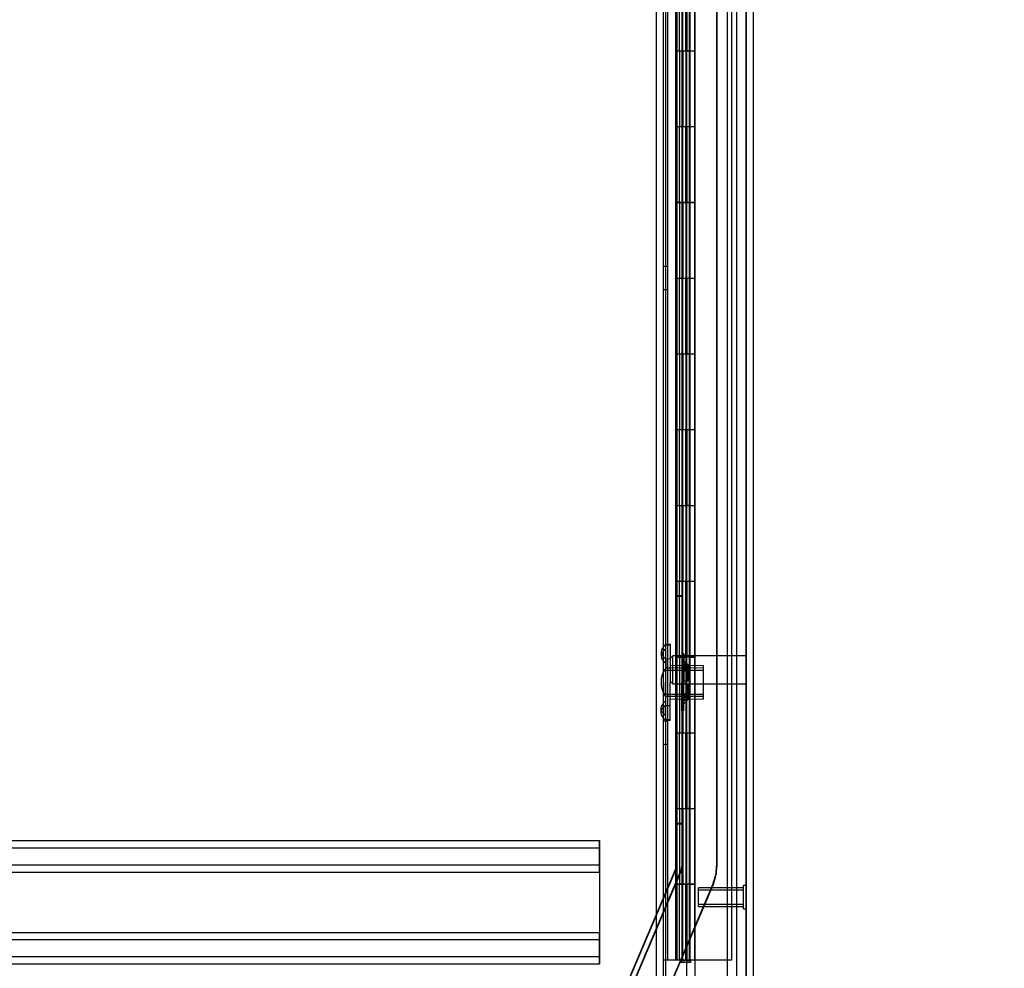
# Model space of a CAD drawing. Header units: inches. Extents: x 1 to 359, y -2 to 239.
# Tile 25 of 67: x 27 to 40, y 93 to 106. Entities that reach past the tile are written whole.
import ezdxf
from ezdxf.enums import TextEntityAlignment as Align
from ezdxf.lldxf.tags import DXFTag

# ---------------------------------------------------------------- set-up
doc = ezdxf.new("R2010")
doc.units = ezdxf.units.IN
doc.header["$MEASUREMENT"] = 0
for name, color, linetype in [('COM53964-2', 7, 'Continuous'), ('COM54746-60', 7, 'Continuous'), ('COM70220', 7, 'Continuous'), ('COM70739-9', 7, 'Continuous'), ('COM70839-3', 7, 'Continuous'), ('COM71195-7', 7, 'Continuous'), ('COM71300-7', 7, 'Continuous'), ('Default', 7, 'Continuous'), ('NTS18147', 7, 'Continuous'), ('STD26122', 7, 'Continuous'), ('STD26258', 7, 'Continuous'), ('WAM30038', 7, 'Continuous')]:
    doc.layers.add(name, color=color, linetype=linetype)
doc.styles.add('SEACAD_Times_New_Roman', font='times.ttf')
tags = doc.linetypes.add('HIDDEN2', pattern=[0.1875, 0.125, -0.0625]).pattern_tags.tags
tags[6:7] = [DXFTag(74, 4), DXFTag(75, 0), DXFTag(340, '0'), DXFTag(46, 0.0), DXFTag(50, 0.0), DXFTag(44, 0.0), DXFTag(45, 0.0)]
tags[4:5] = [DXFTag(74, 4), DXFTag(75, 0), DXFTag(340, '0'), DXFTag(46, 0.0), DXFTag(50, 0.0), DXFTag(44, 0.0), DXFTag(45, 0.0)]
doc.dimstyles.new('HAMMOND_(STH_-_300x200)', dxfattribs={"dimtxt": 1.5, "dimasz": 1.875, "dimexe": 0.75, "dimexo": 0.75, "dimgap": 0.375, "dimtad": 0, "dimtih": 1, "dimtoh": 1, "dimzin": 0, "dimdsep": 46, "dimtxsty": 'SEACAD_Times_New_Roman', "dimblk1": '_SE_FILLED', "dimblk2": '_SE_FILLED', "dimsah": 1, "dimcen": 0.75, "dimadec": 0, "dimazin": 0, "dimtfac": 0.8, "dimtofl": 0, "dimtmove": 0, "dimatfit": 3, "dimfxl": 1, "dimtolj": 1, "dimtzin": 0, "dimarcsym": 0})

# ---------------------------------------------------------------- blocks, each defined once
blk = doc.blocks.new('SE1')
at = {"layer": 'COM53964-2', "color": 7, "linetype": 'HIDDEN2'}
for p, q in [((12.59, 95.061), (34.965, 95.061)), ((34.965, 95.061), (34.965, 94.923)), ((34.966, 95.061), (34.965, 95.061)), ((34.966, 94.923), (34.966, 95.061)), ((12.59, 94.966), (34.965, 94.966)), ((34.966, 94.966), (34.965, 94.966)), ((34.965, 94.923), (34.965, 93.574)), ((34.966, 94.785), (34.966, 94.923)), ((34.966, 94.647), (34.966, 94.785)), ((12.59, 94.742), (34.965, 94.742)), ((12.59, 94.647), (34.965, 94.647)), ((34.966, 94.742), (34.965, 94.742)), ((34.966, 94.647), (34.965, 94.647)), ((34.966, 94.647), (34.966, 93.85)), ((12.59, 93.85), (34.965, 93.85)), ((34.966, 93.85), (34.965, 93.85)), ((34.966, 93.712), (34.966, 93.85)), ((12.59, 93.755), (34.965, 93.755)), ((34.966, 93.755), (34.965, 93.755)), ((34.966, 93.574), (34.966, 93.712)), ((12.59, 93.531), (34.965, 93.531)), ((34.965, 93.574), (34.965, 93.436)), ((34.966, 93.531), (34.965, 93.531)), ((34.966, 93.436), (34.966, 93.574)), ((12.59, 93.436), (34.965, 93.436)), ((34.966, 93.436), (34.965, 93.436))]:
    blk.add_line(p, q, dxfattribs=at)
at = {"layer": 'COM54746-60', "color": 7, "linetype": 'HIDDEN2'}
for p, q in [((35.87, 93.486), (35.87, 153.486)), ((36.056, 153.486), (36.056, 94.486)), ((36.156, 94.486), (36.156, 153.486)), ((36.711, 93.486), (36.711, 153.486)), ((35.971, 106.486), (35.971, 105.486)), ((35.976, 106.486), (35.976, 105.486)), ((35.98, 105.486), (35.98, 106.486)), ((35.989, 106.486), (35.989, 105.487)), ((36.051, 106.486), (36.051, 105.487)), ((36.065, 105.486), (36.065, 106.486)), ((36.106, 105.486), (36.106, 106.486)), ((36.111, 106.486), (36.111, 105.487)), ((36.117, 106.486), (36.117, 105.487)), ((36.161, 105.486), (36.161, 106.486)), ((35.971, 105.486), (35.976, 105.486)), ((35.971, 105.486), (35.971, 104.486)), ((35.989, 105.487), (35.989, 105.486)), ((35.989, 105.485), (36.117, 105.485)), ((36.02, 105.486), (36.02, 104.486)), ((36.051, 105.487), (36.051, 104.486)), ((36.065, 105.486), (36.065, 104.486)), ((36.106, 105.486), (36.106, 104.486)), ((36.111, 104.486), (36.111, 105.487)), ((36.117, 104.486), (36.117, 105.487)), ((36.161, 105.485), (36.117, 105.485)), ((36.161, 104.486), (36.161, 105.487)), ((36.161, 105.485), (36.223, 105.485)), ((35.971, 104.486), (35.971, 103.486)), ((35.971, 104.486), (35.976, 104.486)), ((35.976, 104.486), (35.976, 103.486)), ((35.98, 103.486), (35.98, 104.486)), ((35.989, 104.486), (35.989, 103.487)), ((36.051, 104.486), (36.051, 103.487)), ((36.065, 103.486), (36.065, 104.486)), ((36.106, 103.486), (36.106, 104.486)), ((36.111, 104.486), (36.111, 103.487)), ((36.117, 104.486), (36.117, 103.487)), ((36.161, 103.486), (36.161, 104.486)), ((35.971, 103.486), (35.976, 103.486)), ((35.971, 103.486), (35.971, 102.486)), ((35.989, 103.487), (35.989, 103.486)), ((35.989, 103.485), (36.117, 103.485)), ((36.02, 103.486), (36.02, 102.486)), ((36.051, 103.487), (36.051, 102.486)), ((36.065, 103.486), (36.065, 102.486)), ((36.106, 103.486), (36.106, 102.486)), ((36.111, 102.486), (36.111, 103.487)), ((36.117, 102.486), (36.117, 103.487)), ((36.161, 103.485), (36.117, 103.485)), ((36.161, 102.486), (36.161, 103.487)), ((36.161, 103.485), (36.223, 103.485)), ((35.87, 102.638), (35.808, 102.638)), ((35.971, 102.486), (35.971, 101.486)), ((35.971, 102.486), (35.976, 102.486)), ((35.976, 102.486), (35.976, 101.486)), ((35.98, 101.486), (35.98, 102.486)), ((35.989, 102.486), (35.989, 101.487)), ((36.051, 102.486), (36.051, 101.487)), ((36.065, 101.486), (36.065, 102.486)), ((36.106, 101.486), (36.106, 102.486)), ((36.111, 102.486), (36.111, 101.487)), ((36.117, 102.486), (36.117, 101.487)), ((36.161, 101.486), (36.161, 102.486)), ((35.808, 102.334), (35.87, 102.334)), ((35.971, 101.486), (35.976, 101.486)), ((35.971, 101.486), (35.971, 100.486)), ((35.989, 101.487), (35.989, 101.486)), ((35.989, 101.485), (36.117, 101.485)), ((36.02, 101.486), (36.02, 100.486)), ((36.051, 101.487), (36.051, 100.486)), ((36.065, 101.486), (36.065, 100.486)), ((36.106, 101.486), (36.106, 100.486)), ((36.111, 100.486), (36.111, 101.487)), ((36.117, 100.486), (36.117, 101.487)), ((36.161, 101.485), (36.117, 101.485)), ((36.161, 100.486), (36.161, 101.487)), ((36.161, 101.485), (36.223, 101.485)), ((35.971, 100.486), (35.971, 99.486)), ((35.971, 100.486), (35.976, 100.486)), ((35.976, 100.486), (35.976, 99.486)), ((35.98, 99.486), (35.98, 100.486)), ((35.989, 100.486), (35.989, 99.487)), ((36.051, 100.486), (36.051, 99.487)), ((36.065, 99.486), (36.065, 100.486)), ((36.106, 99.486), (36.106, 100.486)), ((36.111, 100.486), (36.111, 99.487)), ((36.117, 100.486), (36.117, 99.487)), ((36.161, 99.486), (36.161, 100.486)), ((35.971, 99.486), (35.976, 99.486)), ((35.971, 99.486), (35.971, 98.486)), ((35.989, 99.487), (35.989, 99.486)), ((35.989, 99.485), (36.117, 99.485)), ((36.02, 99.486), (36.02, 98.486)), ((36.051, 99.487), (36.051, 98.486)), ((36.065, 99.486), (36.065, 98.486)), ((36.106, 99.486), (36.106, 98.486)), ((36.111, 98.486), (36.111, 99.487)), ((36.117, 98.486), (36.117, 99.487)), ((36.161, 99.485), (36.117, 99.485)), ((36.161, 98.486), (36.161, 99.487)), ((36.161, 99.485), (36.223, 99.485)), ((35.971, 98.486), (35.971, 97.486)), ((35.971, 98.486), (35.976, 98.486)), ((35.976, 98.486), (35.976, 97.486)), ((35.98, 97.486), (35.98, 98.486)), ((35.989, 98.486), (35.989, 97.487)), ((36.051, 98.486), (36.051, 97.487)), ((36.065, 97.486), (36.065, 98.486)), ((36.106, 97.486), (36.106, 98.486)), ((36.111, 98.486), (36.111, 97.487)), ((36.117, 98.486), (36.117, 97.487)), ((36.161, 97.486), (36.161, 98.486)), ((35.971, 97.486), (35.976, 97.486)), ((35.971, 97.486), (35.971, 96.486)), ((35.989, 97.487), (35.989, 97.486)), ((35.989, 97.485), (36.117, 97.485)), ((36.02, 97.486), (36.02, 96.486)), ((36.051, 97.487), (36.051, 96.486)), ((36.065, 97.486), (36.065, 96.486)), ((36.106, 97.486), (36.106, 96.486)), ((36.111, 96.486), (36.111, 97.487)), ((36.117, 96.486), (36.117, 97.487)), ((36.161, 97.485), (36.117, 97.485)), ((36.161, 96.486), (36.161, 97.487)), ((36.161, 97.485), (36.223, 97.485)), ((35.87, 96.638), (35.808, 96.638)), ((35.971, 96.486), (35.971, 95.486)), ((35.971, 96.486), (35.976, 96.486)), ((35.976, 96.486), (35.976, 95.486)), ((35.98, 95.486), (35.98, 96.486)), ((35.989, 96.486), (35.989, 95.487)), ((36.051, 96.486), (36.051, 95.487)), ((36.065, 95.486), (36.065, 96.486)), ((36.106, 95.486), (36.106, 96.486)), ((36.111, 96.486), (36.111, 95.487)), ((36.117, 96.486), (36.117, 95.487)), ((36.161, 95.486), (36.161, 96.486)), ((35.808, 96.334), (35.87, 96.334)), ((35.971, 95.486), (35.976, 95.486)), ((35.971, 95.486), (35.971, 94.486)), ((35.989, 95.487), (35.989, 95.486)), ((35.989, 95.485), (36.117, 95.485)), ((36.02, 95.486), (36.02, 94.486)), ((36.051, 95.487), (36.051, 94.486)), ((36.065, 95.486), (36.065, 94.486)), ((36.106, 95.486), (36.106, 94.486)), ((36.111, 94.486), (36.111, 95.487)), ((36.117, 94.486), (36.117, 95.487)), ((36.161, 95.485), (36.117, 95.485)), ((36.161, 94.486), (36.161, 95.487)), ((36.161, 95.485), (36.223, 95.485)), ((35.971, 94.486), (35.971, 93.486)), ((35.971, 94.486), (35.976, 94.486)), ((35.976, 94.486), (35.976, 93.486)), ((35.98, 93.486), (35.98, 94.486)), ((35.989, 94.486), (35.989, 93.486)), ((36.051, 94.486), (36.051, 93.486)), ((36.056, 94.486), (36.056, 93.486)), ((36.065, 93.486), (36.065, 94.486)), ((36.106, 93.486), (36.106, 94.486)), ((36.111, 94.486), (36.111, 93.486)), ((36.117, 94.486), (36.117, 93.486)), ((36.156, 93.486), (36.156, 94.486)), ((36.161, 93.486), (36.161, 94.486)), ((36.044, 93.451), (36.044, 93.477)), ((36.044, 93.477), (36.094, 93.477)), ((36.094, 93.451), (36.044, 93.451)), ((36.056, 93.486), (36.056, 93.477)), ((36.119, 93.477), (36.094, 93.477)), ((36.119, 93.451), (36.094, 93.451)), ((36.119, 93.477), (36.169, 93.477)), ((36.169, 93.451), (36.119, 93.451)), ((36.156, 93.477), (36.156, 93.486)), ((36.169, 93.477), (36.169, 93.451)), ((36.225, 93.486), (36.711, 93.486))]:
    blk.add_line(p, q, dxfattribs=at)
at = {"layer": 'COM54746-60', "color": 7, "linetype": 'Continuous'}
for p, q in [((36.02, 105.486), (36.02, 106.486)), ((36.223, 105.486), (36.223, 106.486)), ((35.976, 104.486), (35.976, 105.486)), ((35.976, 105.486), (36.02, 105.486)), ((35.98, 105.486), (35.98, 104.486)), ((35.989, 105.487), (36.223, 105.487)), ((35.989, 105.486), (35.989, 104.486)), ((36.02, 105.486), (36.223, 105.486)), ((36.223, 104.486), (36.223, 105.487)), ((35.976, 104.486), (36.02, 104.486)), ((36.02, 104.486), (36.223, 104.486)), ((36.02, 104.486), (36.223, 104.486)), ((36.02, 103.486), (36.02, 104.486)), ((36.223, 103.486), (36.223, 104.486)), ((35.976, 102.486), (35.976, 103.486)), ((35.976, 103.486), (36.02, 103.486)), ((35.98, 103.486), (35.98, 102.486)), ((35.989, 103.487), (36.223, 103.487)), ((35.989, 103.486), (35.989, 102.486)), ((36.02, 103.486), (36.223, 103.486)), ((36.223, 102.486), (36.223, 103.487)), ((35.976, 102.486), (36.02, 102.486)), ((36.02, 102.486), (36.223, 102.486)), ((36.02, 102.486), (36.223, 102.486)), ((36.02, 101.486), (36.02, 102.486)), ((36.223, 101.486), (36.223, 102.486)), ((35.976, 100.486), (35.976, 101.486)), ((35.976, 101.486), (36.02, 101.486)), ((35.98, 101.486), (35.98, 100.486)), ((35.989, 101.487), (36.223, 101.487)), ((35.989, 101.486), (35.989, 100.486)), ((36.02, 101.486), (36.223, 101.486)), ((36.223, 100.486), (36.223, 101.487)), ((35.976, 100.486), (36.02, 100.486)), ((36.02, 100.486), (36.223, 100.486)), ((36.02, 100.486), (36.223, 100.486)), ((36.02, 99.486), (36.02, 100.486)), ((36.223, 99.486), (36.223, 100.486)), ((35.976, 98.486), (35.976, 99.486)), ((35.976, 99.486), (36.02, 99.486)), ((35.98, 99.486), (35.98, 98.486)), ((35.989, 99.487), (36.223, 99.487)), ((35.989, 99.486), (35.989, 98.486)), ((36.02, 99.486), (36.223, 99.486)), ((36.223, 98.486), (36.223, 99.487)), ((35.976, 98.486), (36.02, 98.486)), ((36.02, 98.486), (36.223, 98.486)), ((36.02, 98.486), (36.223, 98.486)), ((36.02, 97.486), (36.02, 98.486)), ((36.223, 97.486), (36.223, 98.486)), ((35.976, 96.486), (35.976, 97.486)), ((35.976, 97.486), (36.02, 97.486)), ((35.98, 97.486), (35.98, 96.486)), ((35.989, 97.487), (36.223, 97.487)), ((35.989, 97.486), (35.989, 96.486)), ((36.02, 97.486), (36.223, 97.486)), ((36.223, 96.486), (36.223, 97.487)), ((35.976, 96.486), (36.02, 96.486)), ((36.02, 96.486), (36.223, 96.486)), ((36.02, 96.486), (36.223, 96.486)), ((36.02, 95.486), (36.02, 96.486)), ((36.223, 95.486), (36.223, 96.486)), ((35.976, 94.486), (35.976, 95.486)), ((35.976, 95.486), (36.02, 95.486)), ((35.98, 95.486), (35.98, 94.486)), ((35.989, 95.487), (36.223, 95.487)), ((35.989, 95.486), (35.989, 94.486)), ((36.02, 95.486), (36.223, 95.486)), ((36.223, 94.486), (36.223, 95.487)), ((35.976, 94.486), (36.02, 94.486)), ((36.223, 94.486), (35.989, 94.486)), ((36.02, 93.486), (36.02, 94.486)), ((36.02, 94.486), (36.223, 94.486)), ((36.056, 94.486), (36.056, 94.486)), ((36.156, 94.486), (36.156, 94.486)), ((36.161, 94.486), (36.161, 94.486)), ((36.223, 94.486), (36.223, 94.486)), ((36.223, 93.486), (36.223, 94.486)), ((35.808, 93.486), (36.02, 93.486)), ((36.02, 93.486), (36.223, 93.486)), ((36.223, 93.486), (36.225, 93.486))]:
    blk.add_line(p, q, dxfattribs=at)
at = {"layer": 'COM70220', "color": 7, "linetype": 'HIDDEN2'}
for p, q in [((36.65, 153.98), (36.65, 92.92)), ((36.896, 153.98), (36.896, 92.92)), ((36.898, 153.98), (36.898, 92.92)), ((36.899, 153.98), (36.899, 92.92))]:
    blk.add_line(p, q, dxfattribs=at)
at = {"layer": 'COM70739-9', "color": 7, "linetype": 'HIDDEN2'}
blk.add_line((35.838, 153.687), (35.838, 93.067), dxfattribs=at)
at = {"layer": 'COM70839-3', "color": 7, "linetype": 'HIDDEN2'}
for p, q in [((35.98, 122.624), (35.98, 94.722)), ((35.98, 122.617), (35.984, 94.714)), ((36.052, 122.624), (36.052, 94.722)), ((36.052, 122.617), (36.056, 94.714)), ((36.511, 120.364), (36.511, 94.722)), ((36.512, 120.356), (36.515, 94.714)), ((36.052, 98.291), (35.98, 98.291)), ((36.055, 98.283), (35.983, 98.283)), ((35.98, 95.291), (36.052, 95.291)), ((35.983, 95.283), (36.055, 95.283)), ((35.978, 94.708), (35.201, 92.879)), ((35.981, 94.7), (35.204, 92.871)), ((36.044, 94.68), (35.267, 92.85)), ((36.047, 94.672), (35.271, 92.843)), ((36.466, 94.5), (35.369, 91.915)), ((36.47, 94.493), (35.717, 92.72))]:
    blk.add_line(p, q, dxfattribs=at)
for centre, radius, start, end in [((35.944, 94.722), 0.036, 337, 0), ((35.948, 94.714), 0.036, 337.0066, 0.0066), ((35.944, 94.722), 0.108, 337, 0), ((35.948, 94.714), 0.108, 337.0066, 0.0066), ((35.944, 94.722), 0.567, 337, 360), ((35.948, 94.714), 0.567, 337.0066, 0.0066)]:
    blk.add_arc(centre, radius, start, end, dxfattribs=at)
at = {"layer": 'COM71195-7', "color": 7, "linetype": 'Continuous'}
for p, q in [((36.225, 154.657), (36.225, 92.315)), ((36.995, 154.562), (36.995, 92.41))]:
    blk.add_line(p, q, dxfattribs=at)
at = {"layer": 'COM71195-7', "color": 7, "linetype": 'HIDDEN2'}
for p, q in [((36.9, 154.562), (36.9, 92.41)), ((36.12, 92.565), (36.12, 154.127))]:
    blk.add_line(p, q, dxfattribs=at)
at = {"layer": 'COM71300-7', "color": 7, "linetype": 'HIDDEN2'}
for p, q in [((35.713, 154.035), (35.713, 92.72)), ((36.775, 154.035), (36.775, 92.72))]:
    blk.add_line(p, q, dxfattribs=at)
at = {"layer": 'COM71300-7', "color": 7, "linetype": 'Continuous'}
blk.add_line((35.808, 154.035), (35.808, 92.72), dxfattribs=at)
at = {"layer": 'NTS18147', "color": 7, "linetype": 'HIDDEN2'}
for p, q in [((35.842, 97.652), (35.842, 97.647)), ((35.905, 97.652), (35.842, 97.652)), ((35.842, 97.647), (35.905, 97.647)), ((35.842, 97.593), (35.842, 97.647)), ((35.904, 97.458), (35.905, 97.647)), ((35.905, 97.647), (35.905, 97.652)), ((35.78, 97.553), (35.779, 97.499)), ((35.841, 97.459), (35.842, 97.593)), ((35.841, 97.459), (35.841, 97.341)), ((35.904, 97.458), (35.841, 97.459)), ((35.904, 97.341), (35.904, 97.458)), ((36.341, 97.369), (35.904, 97.372)), ((36.339, 96.929), (36.341, 97.369)), ((35.838, 96.963), (35.841, 97.341)), ((36.341, 97.306), (35.84, 97.309)), ((35.841, 97.341), (35.904, 97.341)), ((36.341, 97.337), (35.841, 97.34)), ((35.901, 96.963), (35.904, 97.341)), ((35.838, 96.996), (36.339, 96.993)), ((36.339, 96.962), (35.838, 96.965)), ((35.838, 96.963), (35.838, 96.846)), ((35.901, 96.963), (35.838, 96.963)), ((35.901, 96.845), (35.901, 96.963)), ((35.837, 96.711), (35.838, 96.846)), ((35.838, 96.846), (35.901, 96.845)), ((35.899, 96.656), (35.901, 96.845)), ((35.901, 96.932), (36.339, 96.929)), ((35.775, 96.806), (35.775, 96.752)), ((35.837, 96.711), (35.836, 96.657)), ((35.836, 96.652), (35.836, 96.657)), ((35.899, 96.656), (35.836, 96.657)), ((35.836, 96.652), (35.899, 96.652)), ((35.899, 96.656), (35.899, 96.652))]:
    blk.add_line(p, q, dxfattribs=at)
blk.add_arc((36.096, 97.151), 0.318, 143.2962, 216.0286, dxfattribs=at)
for centre in [(36.098, 97.552), (36.098, 97.497), (36.094, 96.804), (36.093, 96.75)]:
    blk.add_ellipse(centre, major_axis=(0.318, -0.002), ratio=0.5, start_param=2.506883, end_param=3.776302, dxfattribs=at)
at = {"layer": 'STD26122', "color": 7, "linetype": 'HIDDEN2'}
for p, q in [((35.935, 97.5), (35.9, 97.465)), ((35.935, 97.13), (35.935, 97.5)), ((36.9, 97.5), (35.935, 97.5)), ((35.9, 97.465), (35.9, 97.165)), ((35.9, 97.165), (35.935, 97.13)), ((35.935, 97.13), (36.9, 97.13))]:
    blk.add_line(p, q, dxfattribs=at)
at = {"layer": 'STD26258', "color": 7, "linetype": 'HIDDEN2'}
for p, q in [((36.275, 94.19), (36.275, 94.44)), ((36.869, 94.44), (36.275, 94.44)), ((36.275, 94.41), (36.869, 94.41)), ((36.869, 94.159), (36.869, 94.471)), ((36.9, 94.471), (36.869, 94.471)), ((36.275, 94.221), (36.869, 94.221)), ((36.275, 94.19), (36.869, 94.19)), ((36.869, 94.159), (36.9, 94.159))]:
    blk.add_line(p, q, dxfattribs=at)
at = {"layer": 'WAM30038', "color": 7, "linetype": 'HIDDEN2'}
for p, q in [((36.055, 97.526), (36.05, 96.776)), ((36.079, 97.526), (36.055, 97.526)), ((36.079, 97.526), (36.074, 96.776)), ((36.078, 97.437), (36.054, 97.437)), ((36.083, 97.358), (36.054, 97.358)), ((36.125, 97.312), (36.061, 97.353)), ((36.061, 97.353), (36.125, 97.312)), ((36.083, 97.358), (36.083, 97.358)), ((36.097, 97.353), (36.141, 97.324)), ((36.141, 97.324), (36.097, 97.353)), ((36.125, 97.312), (36.126, 97.361)), ((36.126, 97.361), (36.125, 97.312)), ((36.142, 97.379), (36.126, 97.361)), ((36.141, 97.324), (36.142, 97.379)), ((36.142, 97.379), (36.141, 97.324)), ((36.06, 97.328), (36.125, 97.287)), ((36.125, 97.287), (36.06, 97.328)), ((36.141, 97.299), (36.096, 97.328)), ((36.096, 97.328), (36.141, 97.299)), ((36.124, 97.168), (36.125, 97.287)), ((36.125, 97.287), (36.124, 97.168)), ((36.141, 97.324), (36.125, 97.312)), ((36.125, 97.312), (36.141, 97.324)), ((36.125, 97.287), (36.141, 97.299)), ((36.141, 97.299), (36.125, 97.287)), ((36.14, 97.168), (36.141, 97.299)), ((36.141, 97.299), (36.14, 97.168)), ((36.096, 97.168), (36.059, 97.168)), ((36.095, 97.133), (36.059, 97.133)), ((36.095, 97.133), (36.14, 97.133)), ((36.14, 97.168), (36.096, 97.168)), ((36.124, 97.014), (36.124, 97.133)), ((36.124, 97.133), (36.124, 97.014)), ((36.139, 97.001), (36.14, 97.133)), ((36.14, 97.133), (36.139, 97.001)), ((36.124, 97.014), (36.058, 96.974)), ((36.058, 96.974), (36.124, 97.014)), ((36.058, 96.949), (36.123, 96.989)), ((36.123, 96.989), (36.058, 96.949)), ((36.094, 96.973), (36.139, 97.001)), ((36.139, 97.001), (36.094, 96.973)), ((36.139, 96.977), (36.094, 96.949)), ((36.094, 96.949), (36.139, 96.977)), ((36.123, 96.94), (36.123, 96.989)), ((36.123, 96.989), (36.139, 96.977)), ((36.123, 96.989), (36.123, 96.94)), ((36.139, 96.977), (36.123, 96.989)), ((36.139, 97.001), (36.124, 97.014)), ((36.124, 97.014), (36.139, 97.001)), ((36.139, 96.922), (36.139, 96.977)), ((36.139, 96.977), (36.139, 96.922)), ((36.051, 96.944), (36.081, 96.943)), ((36.051, 96.865), (36.075, 96.865)), ((36.123, 96.94), (36.139, 96.922)), ((36.05, 96.776), (36.074, 96.776))]:
    blk.add_line(p, q, dxfattribs=at)
for centre, radius, start, end in [((36.669, 98.053), 0.854, 226.2172, 227.9525), ((36.666, 98.05), 0.85, 227.1656, 227.9566), ((36.095, 97.15), 0.0182, 86.8233, 177.6567), ((36.094, 97.151), 0.0181, 181.4343, 272.7355), ((36.658, 96.241), 0.854, 131.3723, 133.1077), ((36.656, 96.244), 0.85, 131.3683, 133.1117)]:
    blk.add_arc(centre, radius, start, end, dxfattribs=at)
for points, knots in [([(36.126, 97.361), (36.106, 97.379), (36.086, 97.397), (36.066, 97.415), (36.064, 97.416), (36.062, 97.418), (36.061, 97.419)], [0, 0, 0, 0, 0.926871, 0.926871, 0.926871, 1, 1, 1, 1]), ([(36.097, 97.353), (36.094, 97.354), (36.092, 97.355), (36.088, 97.357), (36.086, 97.358), (36.083, 97.358), (36.081, 97.358), (36.078, 97.356), (36.078, 97.355), (36.078, 97.353)], [0, 0, 0, 0, 0.25, 0.25, 0.5, 0.5, 0.75, 0.75, 1, 1, 1, 1]), ([(36.078, 97.353), (36.078, 97.351), (36.078, 97.348), (36.081, 97.343), (36.083, 97.341), (36.088, 97.334), (36.092, 97.331), (36.096, 97.328)], [0, 0, 0, 0, 0.25, 0.25, 0.5, 0.5, 1, 1, 1, 1]), ([(36.097, 97.419), (36.099, 97.417), (36.101, 97.415), (36.103, 97.413), (36.116, 97.402), (36.129, 97.39), (36.142, 97.379)], [0, 0, 0, 0, 0.141448, 0.141448, 0.141448, 1, 1, 1, 1]), ([(36.094, 96.973), (36.092, 96.972), (36.09, 96.97), (36.086, 96.967), (36.084, 96.965), (36.08, 96.961), (36.079, 96.958), (36.076, 96.953), (36.075, 96.951), (36.075, 96.949)], [0, 0, 0, 0, 0.25, 0.25, 0.5, 0.5, 0.75, 0.75, 1, 1, 1, 1]), ([(36.058, 96.883), (36.059, 96.884), (36.061, 96.885), (36.063, 96.887), (36.083, 96.905), (36.103, 96.922), (36.123, 96.94)], [0, 0, 0, 0, 0.073129, 0.073129, 0.073129, 1, 1, 1, 1]), ([(36.075, 96.949), (36.075, 96.947), (36.076, 96.945), (36.078, 96.944), (36.08, 96.943), (36.086, 96.944), (36.09, 96.946), (36.094, 96.949)], [0, 0, 0, 0, 0.25, 0.25, 0.5, 0.5, 1, 1, 1, 1]), ([(36.139, 96.922), (36.126, 96.911), (36.113, 96.899), (36.1, 96.888), (36.098, 96.886), (36.096, 96.884), (36.094, 96.882)], [0, 0, 0, 0, 0.858552, 0.858552, 0.858552, 1, 1, 1, 1])]:
    blk.add_open_spline(points, degree=3, knots=knots, dxfattribs=at)
blk = doc.blocks.new('DMBLK88')
at = {"layer": 'Default', "linetype": 'Continuous', "transparency": 16777216}
for points in [[(48.821, 152.877), (48.508, 154.752), (48.196, 152.877)], [(48.821, 94.095), (48.196, 94.095), (48.508, 92.22)]]:
    blk.add_hatch(color=7, dxfattribs=at).paths.add_polyline_path(points)
at = {"layer": 'Default', "color": 7, "linetype": 'Continuous', "transparency": 16777216}
for p, q in [((37.213, 154.752), (49.258, 154.752)), ((48.508, 154.752), (48.508, 124.761)), ((48.508, 119.961), (48.508, 92.22)), ((37.555, 92.22), (49.258, 92.22))]:
    blk.add_line(p, q, dxfattribs=at)
at = {"layer": 'Default', "color": 7, "linetype": 'Continuous', "transparency": 16777216, "style": 'SEACAD_Times_New_Roman'}
for s, p in [('62.53', (45.949, 124.236)), ('OPENNING', (42.839, 121.986))]:
    blk.add_text(s, height=1.5, dxfattribs=at).set_placement(p, align=Align.TOP_LEFT)
blk = doc.blocks.new('_SE_FILLED')
at = {"color": 0}
blk.add_line((0, 0), (-1, 0), dxfattribs=at)
blk.add_solid([(0, 0), (-1, -0.1665), (-1, 0.1665), (0, 0)], dxfattribs=at)

msp = doc.modelspace()

# ---------------------------------------------------------------- block references
at = {"layer": 'Default'}
msp.add_blockref('SE1', (0, 0), dxfattribs=at)

# ---------------------------------------------------------------- dimensions: what is measured, and where the dimension line sits
at = {"layer": 'Default', "color": 7, "linetype": 'Continuous'}
dim = msp.add_linear_dim(base=(48.508, 92.22), p1=(36.463, 154.752), p2=(36.12, 92.22), angle=90, text='\\A1;<>\\POPENNING', dimstyle='HAMMOND_(STH_-_300x200)', dxfattribs=at)
dim.commit()
dim.dimension.update_dxf_attribs({"geometry": 'DMBLK88', "text_midpoint": (48.508, 123.486), "dimtype": 160})

doc.saveas('drawing.dxf')
